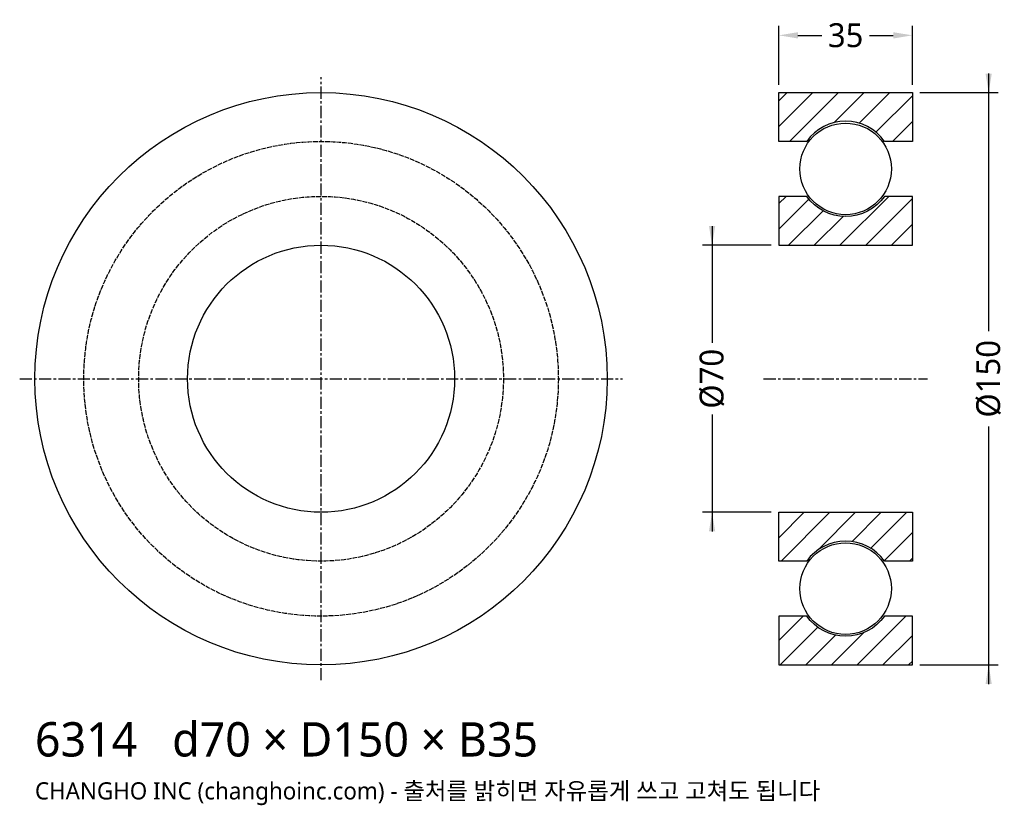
# Model space of a CAD drawing. Header units: millimetres. Extents: x -79 to 179, y -112 to 94.
import ezdxf

# ---------------------------------------------------------------- set-up
doc = ezdxf.new("R2010")
doc.units = ezdxf.units.MM
doc.linetypes.add('CENTER', pattern=[5.08, 3.175, -0.635, 0.635, -0.635])
doc.linetypes.add('DASHED', pattern=[1.524, 1.27, -0.254])
for name, color, linetype in [('문자', 7, 'CONTINUOUS'), ('숨은선', 3, 'DASHED'), ('외형선', 7, 'CONTINUOUS'), ('중심선', 1, 'CENTER'), ('치수', 4, 'CONTINUOUS'), ('해칭', 8, 'CONTINUOUS')]:
    doc.layers.add(name, color=color, linetype=linetype)
doc.styles.add('CH_KOR', font='malgun.ttf')
doc.dimstyles.new('CH_DIM', dxfattribs={"dimtxt": 2.5, "dimasz": 2, "dimexe": 1, "dimexo": 0.8, "dimgap": 0.8, "dimtad": 1, "dimdec": 0, "dimtxsty": 'CH_KOR', "dimcen": 2.5, "dimclrd": 4, "dimclre": 4, "dimclrt": 4, "dimazin": 3, "dimtfac": 1, "dimtmove": 0, "dimatfit": 3})

# ---------------------------------------------------------------- blocks, each defined once
blk = doc.blocks.new('_CLOSEDFILLED')
at = {"color": 0, "linetype": 'BYBLOCK'}
blk.add_solid([(-1, 0.164), (0, 0), (-1, -0.164)], dxfattribs=at)
blk = doc.blocks.new('*D1')
at = {"color": 4}
for p, q in [((175, 80), (175, 12.5)), ((157, 75), (177.5, 75)), ((175, -12.5), (175, -80)), ((157, -75), (177.5, -75))]:
    blk.add_line(p, q, dxfattribs=at)
at = {"layer": 'Defpoints'}
for p in [(155, 75), (175, 75), (155, -75)]:
    blk.add_point(p, dxfattribs=at)
at = {"layer": '치수', "color": 4, "xscale": 5, "yscale": 5}
for p, rotation in [((175, 75), 270), ((175, -75), 90)]:
    blk.add_blockref('_CLOSEDFILLED', p, dxfattribs=dict(at, rotation=rotation))
at = {"layer": '치수', "color": 4, "insert": (175, 0), "char_height": 6.25, "attachment_point": 5, "rotation": 90, "style": 'CH_KOR'}
blk.add_mtext('Ø150', dxfattribs=at)
blk = doc.blocks.new('*D2')
at = {"color": 4}
for p, q in [((102.5, 40), (102.5, 9.375)), ((118, 35), (100, 35)), ((102.5, -9.375), (102.5, -40)), ((118, -35), (100, -35))]:
    blk.add_line(p, q, dxfattribs=at)
at = {"layer": 'Defpoints'}
for p in [(102.5, 35), (120, 35), (120, -35)]:
    blk.add_point(p, dxfattribs=at)
at = {"layer": '치수', "color": 4, "xscale": 5, "yscale": 5}
for p, rotation in [((102.5, 35), 270), ((102.5, -35), 90)]:
    blk.add_blockref('_CLOSEDFILLED', p, dxfattribs=dict(at, rotation=rotation))
at = {"layer": '치수', "color": 4, "insert": (102.5, 0), "char_height": 6.25, "attachment_point": 5, "rotation": 90, "style": 'CH_KOR'}
blk.add_mtext('Ø70', dxfattribs=at)
blk = doc.blocks.new('*D3')
at = {"color": 4}
for p, q in [((120, 77), (120, 92.5)), ((155, 77), (155, 92.5)), ((125, 90), (131.25, 90)), ((143.75, 90), (150, 90))]:
    blk.add_line(p, q, dxfattribs=at)
at = {"layer": 'Defpoints'}
for p in [(120, 90), (120, 75), (155, 75)]:
    blk.add_point(p, dxfattribs=at)
at = {"layer": '치수', "color": 4, "xscale": 5, "yscale": 5, "rotation": 180}
blk.add_blockref('_CLOSEDFILLED', (120, 90), dxfattribs=at)
at = {"layer": '치수', "color": 4, "xscale": 5, "yscale": 5}
blk.add_blockref('_CLOSEDFILLED', (155, 90), dxfattribs=at)
at = {"layer": '치수', "color": 4, "insert": (137.5, 90), "char_height": 6.25, "attachment_point": 5, "style": 'CH_KOR'}
blk.add_mtext('35', dxfattribs=at)

msp = doc.modelspace()

# ---------------------------------------------------------------- hatches: boundary and pattern name
at = {"layer": '해칭'}
h = msp.add_hatch(dxfattribs=at)
h.set_pattern_fill('ANSI31', scale=1.5)
h.paths.add_polyline_path([(120, 75), (155, 75), (155, 62.2), (147.69, 62.2, 0.51797), (127.31, 62.2), (120, 62.2)])
h = msp.add_hatch(dxfattribs=at)
h.set_pattern_fill('ANSI31', scale=1.5)
h.paths.add_polyline_path([(120, 35), (155, 35), (155, 47.8), (147.69, 47.8, -0.51797), (127.31, 47.8), (120, 47.8)])
h = msp.add_hatch(dxfattribs=at)
h.set_pattern_fill('ANSI31', scale=1.5)
h.paths.add_polyline_path([(120, -35), (155, -35), (155, -47.8), (147.69, -47.8, 0.51797), (127.31, -47.8), (120, -47.8)])
h = msp.add_hatch(dxfattribs=at)
h.set_pattern_fill('ANSI31', scale=1.5)
h.paths.add_polyline_path([(120, -75), (155, -75), (155, -62.2), (147.69, -62.2, -0.51797), (127.31, -62.2), (120, -62.2)])

# ---------------------------------------------------------------- linework, layer by layer
at = {"layer": '숨은선'}
for radius in [62.2, 47.8]:
    msp.add_circle((0, 0), radius, dxfattribs=at)
at = {"layer": '외형선'}
for points in [[(120, 75), (155, 75), (155, 62.2), (147.69, 62.2, 0.51797), (127.31, 62.2), (120, 62.2)], [(120, 35), (155, 35), (155, 47.8), (147.69, 47.8, -0.51797), (127.31, 47.8), (120, 47.8)], [(120, -35), (155, -35), (155, -47.8), (147.69, -47.8, 0.51797), (127.31, -47.8), (120, -47.8)], [(120, -75), (155, -75), (155, -62.2), (147.69, -62.2, -0.51797), (127.31, -62.2), (120, -62.2)]]:
    msp.add_lwpolyline(points, format="xyb", close=True, dxfattribs=at)
for centre, radius in [((0, 0), 75), ((137.5, 55), 12), ((0, 0), 35), ((137.5, -55), 12)]:
    msp.add_circle(centre, radius, dxfattribs=at)
at = {"layer": '중심선'}
for p, q in [((0, -79), (0, 79)), ((-79, 0), (79, 0)), ((116, 0), (159, 0))]:
    msp.add_line(p, q, dxfattribs=at)

# ---------------------------------------------------------------- texts
at = {"layer": '문자', "style": 'CH_KOR'}
for s, height, p in [('6314   d70 × D150 × B35', 9, (-75, -99)), ('CHANGHO INC (changhoinc.com) - 출처를 밝히면 자유롭게 쓰고 고쳐도 됩니다', 4.5, (-75, -110.25))]:
    msp.add_text(s, height=height, dxfattribs=at).set_placement(p)

# ---------------------------------------------------------------- dimensions: what is measured, and where the dimension line sits
at = {"layer": '치수'}
dim = msp.add_linear_dim(base=(120, 90), p1=(120, 75), p2=(155, 75), dimstyle='CH_DIM', override={"dimscale": 2.5}, dxfattribs=at)
dim.commit()
dim.dimension.update_dxf_attribs({"geometry": '*D3', "text_midpoint": (137.5, 90)})
for base, p1, p2, text, picture, middle in [((175, 75), (155, 75), (155, -75), 'Ø150', '*D1', (175, 0)), ((102.5, 35), (120, 35), (120, -35), 'Ø70', '*D2', (102.5, 0))]:
    dim = msp.add_linear_dim(base=base, p1=p1, p2=p2, angle=90, text=text, dimstyle='CH_DIM', override={"dimscale": 2.5}, dxfattribs=at)
    dim.commit()
    dim.dimension.update_dxf_attribs({"geometry": picture, "text_midpoint": middle})

doc.saveas('drawing.dxf')
